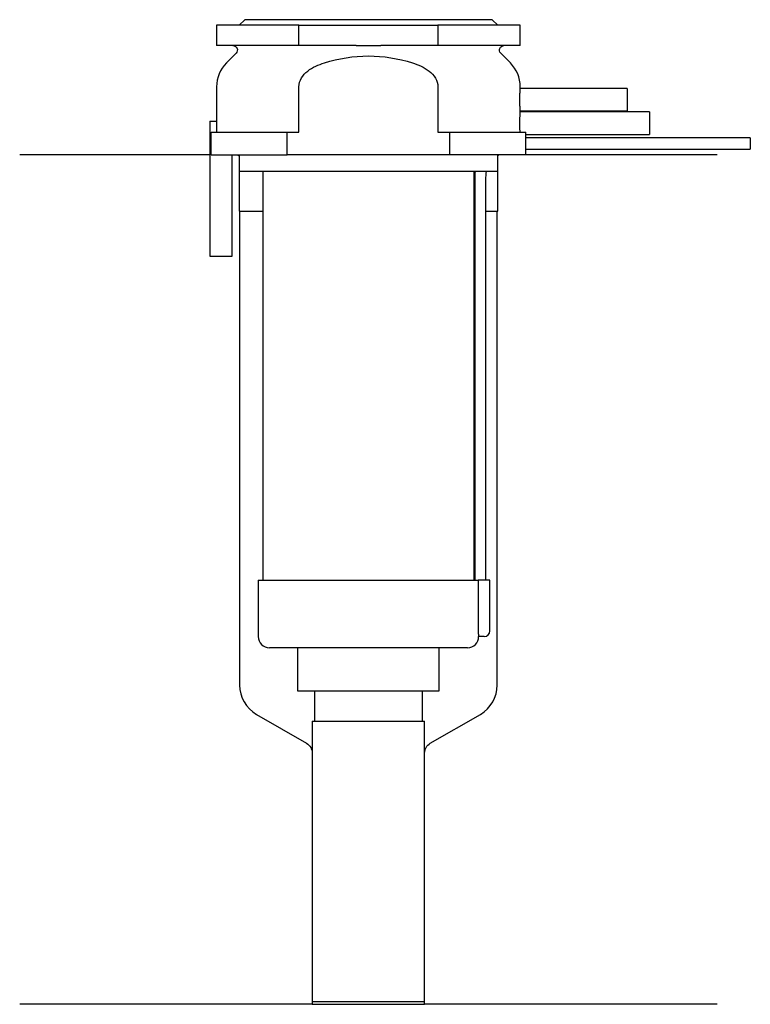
# Model space of a CAD drawing. Header units: millimetres. Extents: x 26.5 to 91.5, y 196.8 to 284.3.
import ezdxf

# ---------------------------------------------------------------- set-up
doc = ezdxf.new("R2010")
doc.units = ezdxf.units.MM
doc.layers.add('201', color=7, linetype='Continuous')
doc.layers.add('30', color=7, linetype='Continuous')

msp = doc.modelspace()

# ---------------------------------------------------------------- linework, layer by layer
at = {"layer": '201', "color": 113}
for p, q in [((43.425, 272.313), (26.526, 272.313)), ((45.926, 272.313), (46.026, 272.213)), ((46.026, 272.213), (46.026, 267.313)), ((69.026, 272.213), (69.126, 272.313)), ((69.026, 267.313), (69.026, 272.213)), ((88.526, 272.313), (71.526, 272.313)), ((46.026, 267.313), (46.076, 267.313)), ((46.076, 267.313), (46.076, 225.202)), ((46.076, 267.313), (48.126, 267.313)), ((66.925, 267.313), (66.975, 267.313)), ((67.975, 267.313), (68.976, 267.313)), ((68.976, 225.202), (68.976, 267.313)), ((68.976, 267.313), (69.026, 267.313)), ((47.576, 222.604), (52.028, 220.033)), ((63.023, 220.033), (67.476, 222.604)), ((52.528, 219.167), (52.528, 196.845)), ((62.523, 196.845), (62.523, 219.167)), ((52.528, 196.845), (26.526, 196.845)), ((52.528, 196.845), (62.523, 196.845)), ((88.526, 196.845), (62.523, 196.845))]:
    msp.add_line(p, q, dxfattribs=at)
for centre, start, end in [((49.076, 225.202), 180, 240), ((65.976, 225.202), 300, 360)]:
    msp.add_arc(centre, 3, start, end, dxfattribs=at)
at = {"layer": '201', "color": 113, "extrusion": (0, 0, -1)}
for centre, start, end in [((-51.528, 219.167), 120, 180), ((-63.523, 219.167), 0, 60)]:
    msp.add_arc(centre, 1, start, end, dxfattribs=at)
at = {"layer": '30', "color": 113}
for p, q in [((46.526, 284.313), (46.026, 283.813)), ((68.526, 284.313), (46.526, 284.313)), ((69.026, 283.813), (68.526, 284.313)), ((44.026, 283.813), (44.026, 282.013)), ((51.341, 283.813), (44.026, 283.813)), ((51.341, 282.013), (51.341, 283.813)), ((51.341, 283.813), (63.71, 283.813)), ((63.71, 283.813), (63.71, 282.013)), ((71.026, 283.813), (63.71, 283.813)), ((71.026, 282.013), (71.026, 283.813)), ((51.341, 282.013), (44.026, 282.013)), ((56.429, 282.013), (51.341, 282.013)), ((63.71, 282.013), (58.622, 282.013)), ((71.026, 282.013), (63.71, 282.013)), ((45.758, 281.33), (44.904, 280.476)), ((70.147, 280.476), (69.293, 281.33)), ((44.026, 278.355), (44.026, 275.313)), ((51.341, 274.313), (51.341, 278.355)), ((63.71, 278.355), (63.71, 274.313)), ((80.526, 278.213), (71.025, 278.213)), ((71.026, 278.201), (71.026, 278.355)), ((80.526, 278.213), (80.526, 276.213)), ((82.526, 276.113), (71.025, 276.113)), ((71.026, 276.101), (71.026, 276.213)), ((71.026, 276.213), (80.526, 276.213)), ((82.526, 276.113), (82.526, 274.113)), ((43.426, 275.313), (44.058, 275.313)), ((43.426, 275.313), (43.426, 263.313)), ((44.058, 274.313), (44.058, 275.313)), ((43.533, 274.313), (50.314, 274.313)), ((43.533, 272.313), (43.533, 274.313)), ((50.314, 272.313), (50.314, 274.313)), ((50.314, 274.313), (51.341, 274.313)), ((63.71, 274.313), (64.737, 274.313)), ((64.737, 274.313), (71.513, 274.313)), ((64.737, 274.313), (64.737, 272.313)), ((91.476, 273.813), (71.525, 273.813)), ((71.526, 273.807), (71.526, 274.113)), ((71.526, 274.113), (82.526, 274.113)), ((91.476, 273.813), (91.476, 272.813)), ((43.533, 272.313), (50.314, 272.313)), ((45.426, 263.313), (45.426, 272.313)), ((46.026, 272.313), (46.026, 270.813)), ((64.737, 272.313), (50.314, 272.313)), ((71.526, 272.313), (64.737, 272.313)), ((69.026, 270.813), (69.026, 272.313)), ((71.526, 272.313), (71.526, 272.813)), ((71.526, 272.813), (91.476, 272.813)), ((69.026, 270.813), (46.026, 270.813)), ((48.126, 270.813), (48.126, 234.513)), ((66.926, 234.513), (66.926, 270.813)), ((66.976, 270.313), (66.976, 234.513)), ((67.976, 234.513), (67.976, 270.313)), ((43.426, 263.313), (45.426, 263.313)), ((47.726, 234.513), (67.29, 234.513)), ((47.726, 234.513), (47.726, 229.513)), ((67.29, 234.513), (67.29, 230.013)), ((68.326, 234.513), (67.29, 234.513)), ((68.326, 230.013), (68.326, 234.513)), ((67.826, 229.513), (67.32, 229.513)), ((66.326, 228.513), (48.726, 228.513)), ((51.226, 228.513), (51.226, 224.693)), ((63.826, 224.693), (63.826, 228.513)), ((51.226, 224.693), (63.826, 224.693)), ((52.721, 224.693), (52.721, 221.993)), ((62.331, 221.993), (62.331, 224.693)), ((52.528, 221.993), (52.528, 197.093)), ((52.528, 221.993), (62.523, 221.993)), ((62.523, 197.093), (62.523, 221.993)), ((52.528, 197.093), (62.523, 197.093))]:
    msp.add_line(p, q, dxfattribs=at)
at = {"layer": '30', "color": 113, "extrusion": (0, 0, -1)}
for centre, radius, start, end in [((-45.476, 281.613), 0.4, 90, 225), ((-69.576, 281.613), 0.4, -45, 90), ((-70.476, 270.313), 2.5, 0, 11.54257)]:
    msp.add_arc(centre, radius, start, end, dxfattribs=at)
at = {"layer": '30', "color": 113}
for centre, radius, start, end in [((47.026, 278.355), 3, 135, 180), ((68.026, 278.355), 3, 0, 45), ((70.476, 270.313), 3.5, 171.77371, 180), ((48.726, 229.513), 1, 180, 270), ((66.326, 229.513), 1, -90, 0), ((67.826, 230.013), 0.5, -90, 0)]:
    msp.add_arc(centre, radius, start, end, dxfattribs=at)
for points, knots in [([(56.429, 282.013), (56.793, 282.013), (57.157, 282.01), (57.566, 282.01), (57.612, 282.01), (57.704, 282.01), (57.842, 282.01), (57.979, 282.011), (58.255, 282.012), (58.438, 282.013), (58.622, 282.013)], [0, 0, 0, 0, 0.5, 0.5, 0.5625, 0.5625, 0.625, 0.75, 0.75, 1, 1, 1, 1]), ([(53.614, 280.476), (54.88, 280.868), (56.199, 281.098), (58.857, 281.097), (60.172, 280.868), (61.437, 280.476)], [0, 0, 0, 0, 0.5, 0.5, 1, 1, 1, 1]), ([(51.341, 278.355), (51.341, 278.908), (51.699, 279.412), (52.573, 280.092), (53.09, 280.314), (53.614, 280.476)], [0, 0, 0, 0, 0.5, 0.5, 1, 1, 1, 1]), ([(61.437, 280.476), (61.964, 280.313), (62.479, 280.092), (63.354, 279.41), (63.71, 278.906), (63.71, 278.355)], [0, 0, 0, 0, 0.5, 0.5, 1, 1, 1, 1]), ([(71.026, 276.212), (71.025, 276.216), (71.025, 276.221), (71.023, 276.245), (71.022, 276.264), (71.018, 276.314), (71.016, 276.345), (71.012, 276.418), (71.009, 276.46), (71.005, 276.552), (71.002, 276.602), (70.998, 276.712), (70.996, 276.77), (70.992, 276.89), (70.991, 276.953), (70.989, 277.082), (70.988, 277.147), (70.988, 277.278), (70.989, 277.344), (70.991, 277.472), (70.992, 277.535), (70.996, 277.656), (70.998, 277.714), (71.002, 277.823), (71.005, 277.873), (71.009, 277.966), (71.012, 278.008), (71.016, 278.08), (71.018, 278.112), (71.022, 278.162), (71.023, 278.181), (71.025, 278.2), (71.025, 278.205), (71.025, 278.21), (71.026, 278.214), (71.026, 278.219)], [0, 0, 0, 0, 0.062498, 0.062498, 0.124996, 0.124996, 0.187494, 0.187494, 0.249992, 0.249992, 0.31249, 0.31249, 0.374988, 0.374988, 0.437486, 0.437486, 0.499984, 0.499984, 0.562482, 0.562482, 0.62498, 0.62498, 0.687478, 0.687478, 0.749976, 0.749976, 0.812474, 0.812474, 0.874972, 0.874972, 0.93747, 0.93747, 0.999968, 0.999968, 1, 1, 1, 1]), ([(71.012, 274.313), (71.01, 274.344), (71.008, 274.379), (71.005, 274.453), (71.003, 274.493), (70.999, 274.578), (70.997, 274.624), (70.994, 274.717), (70.993, 274.765), (70.991, 274.864), (70.99, 274.916), (70.989, 275.019), (70.988, 275.07), (70.988, 275.174), (70.989, 275.227), (70.99, 275.33), (70.991, 275.38), (70.993, 275.478), (70.995, 275.527), (70.998, 275.62), (71, 275.664), (71.005, 275.789), (71.009, 275.864), (71.015, 275.955), (71.016, 275.982), (71.02, 276.029), (71.021, 276.049), (71.023, 276.081), (71.024, 276.093), (71.025, 276.106), (71.025, 276.111), (71.026, 276.115)], [0, 0, 0, 0, 0.06253, 0.06253, 0.12506, 0.12506, 0.18759, 0.18759, 0.250121, 0.250121, 0.312651, 0.312651, 0.375181, 0.375181, 0.437711, 0.437711, 0.500241, 0.500241, 0.562771, 0.562771, 0.625301, 0.625301, 0.750362, 0.750362, 0.812892, 0.812892, 0.875422, 0.875422, 0.937952, 0.937952, 1, 1, 1, 1]), ([(71.526, 274.113), (71.524, 274.13), (71.52, 274.199), (71.516, 274.248), (71.513, 274.313)], [0, 0, 0, 0, 0.500941, 1, 1, 1, 1]), ([(71.526, 272.813), (71.525, 272.829), (71.525, 272.839), (71.524, 272.864), (71.523, 272.879), (71.522, 272.915), (71.522, 272.936), (71.52, 273.006), (71.519, 273.061), (71.517, 273.182), (71.517, 273.247), (71.517, 273.345), (71.517, 273.378), (71.517, 273.443), (71.517, 273.474), (71.518, 273.534), (71.519, 273.564), (71.52, 273.618), (71.52, 273.643), (71.522, 273.69), (71.522, 273.71), (71.523, 273.747), (71.524, 273.762), (71.525, 273.787), (71.525, 273.797), (71.525, 273.809), (71.526, 273.814)], [0, 0, 0, 0, 0.124994, 0.124994, 0.187492, 0.187492, 0.249989, 0.249989, 0.374983, 0.374983, 0.499978, 0.499978, 0.562475, 0.562475, 0.624972, 0.624972, 0.687469, 0.687469, 0.749966, 0.749966, 0.812464, 0.812464, 0.874961, 0.874961, 0.937458, 1, 1, 1, 1]), ([(67.29, 230.013), (67.29, 229.958), (67.291, 229.901), (67.294, 229.797), (67.296, 229.747), (67.301, 229.66), (67.304, 229.622), (67.31, 229.563), (67.313, 229.541), (67.315, 229.528), (67.317, 229.518), (67.319, 229.513)], [0, 0, 0, 0, 0.208628, 0.208628, 0.417496, 0.417496, 0.626503, 0.626503, 0.836751, 0.836751, 1, 1, 1, 1])]:
    msp.add_open_spline(points, degree=3, knots=knots, dxfattribs=at)

doc.saveas('drawing.dxf')
